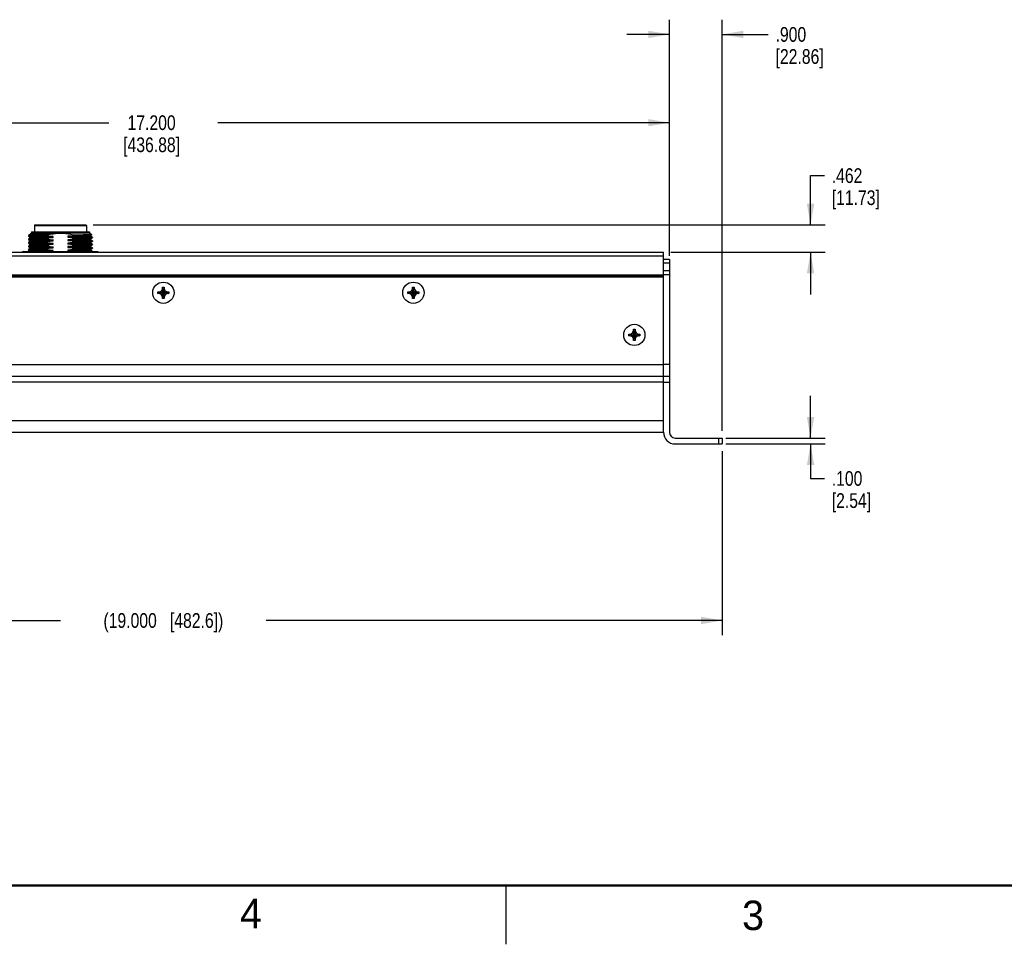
# Model space of a CAD drawing. Header units: inches. Extents: x 0 to 34, y 0 to 22.
# Tile 84 of 124: x 17.1 to 25.5, y 0 to 7.9. Entities that reach past the tile are written whole.
import ezdxf

# ---------------------------------------------------------------- set-up
doc = ezdxf.new("R2010")
doc.units = ezdxf.units.IN
doc.header["$LTSCALE"] = 1.87
doc.header["$MEASUREMENT"] = 0
doc.layers.get('0').update_dxf_attribs({"linetype": 'CONTINUOUS'})
doc.layers.add('02___PRT_ALL_AXES', color=7, linetype='CONTINUOUS')
doc.layers.add('DIMENSIONS', color=7, linetype='CONTINUOUS')
doc.styles.get("Standard").update_dxf_attribs({"font": 'txt', "width": 0.8})
doc.styles.add('TEXTSTYLE_2', font='txt')
doc.dimstyles.new('DIMSTYLE_1', dxfattribs={"dimtxt": 0.125, "dimasz": 0.18, "dimexe": 0.125, "dimexo": 0.0625, "dimgap": 0.0625, "dimtad": 0, "dimtih": 1, "dimtoh": 1, "dimdec": 3, "dimlfac": 2, "dimzin": 4, "dimdsep": 46, "dimtxsty": 'STANDARD', "dimblk": '_FILLED', "dimblk1": '_FILLED', "dimblk2": '_FILLED', "dimcen": 0.09, "dimadec": 0, "dimazin": 0, "dimtp": 0.001, "dimtm": 0.001, "dimtfac": 1, "dimtdec": 3, "dimtofl": 0, "dimtmove": 0, "dimatfit": 3, "dimldrblk": '_FILLED', "dimfxl": 1, "dimtolj": 1, "dimtzin": 4, "dimarcsym": 0})

# ---------------------------------------------------------------- blocks, each defined once
blk = doc.blocks.new('_FILLED')
at = {"color": 0, "linetype": 'BYBLOCK'}
blk.add_solid([(0, 0), (-1, 0.174), (-1, -0.174)], dxfattribs=at)
blk = doc.blocks.new('*D1')
at = {"layer": 'DIMENSIONS', "color": 2, "linetype": 'CONTINUOUS'}
for p, q in [((22.637, 5.8797), (22.637, 7.8556)), ((23.087, 4.3637), (23.087, 7.8556)), ((22.637, 7.7306), (22.277, 7.7306)), ((23.087, 7.7306), (23.4772, 7.7306))]:
    blk.add_line(p, q, dxfattribs=at)
at = {"layer": 'DIMENSIONS', "color": 2, "linetype": 'CONTINUOUS', "xscale": 0.18, "yscale": 0.18, "zscale": 0.18}
blk.add_blockref('_FILLED', (22.637, 7.7306), dxfattribs=at)
at = {"layer": 'DIMENSIONS', "color": 2, "linetype": 'CONTINUOUS', "xscale": 0.18, "yscale": 0.18, "zscale": 0.18, "rotation": 180}
blk.add_blockref('_FILLED', (23.087, 7.7306), dxfattribs=at)
at = {"layer": 'DIMENSIONS', "color": 2, "linetype": 'CONTINUOUS', "insert": (23.5397, 7.7931), "char_height": 0.125, "width": 0.7, "attachment_point": 1, "line_spacing_factor": 0.9}
blk.add_mtext('.900\\P[22.86]', dxfattribs=at)
blk = doc.blocks.new('*D2')
at = {"layer": 'DIMENSIONS', "color": 2, "linetype": 'CONTINUOUS'}
for p, q in [((14.037, 5.8797), (14.037, 7.1056)), ((22.637, 5.8482), (22.637, 7.1056)), ((14.037, 6.9806), (17.8745, 6.9806)), ((22.637, 6.9806), (18.7995, 6.9806))]:
    blk.add_line(p, q, dxfattribs=at)
at = {"layer": 'DIMENSIONS', "color": 2, "linetype": 'CONTINUOUS', "xscale": 0.18, "yscale": 0.18, "zscale": 0.18, "rotation": 180}
blk.add_blockref('_FILLED', (14.037, 6.9806), dxfattribs=at)
at = {"layer": 'DIMENSIONS', "color": 2, "linetype": 'CONTINUOUS', "xscale": 0.18, "yscale": 0.18, "zscale": 0.18}
blk.add_blockref('_FILLED', (22.637, 6.9806), dxfattribs=at)
at = {"layer": 'DIMENSIONS', "color": 2, "linetype": 'CONTINUOUS', "insert": (18.237, 7.0431), "char_height": 0.125, "width": 0.8, "attachment_point": 2, "line_spacing_factor": 0.9}
blk.add_mtext('17.200\\P[436.88]', dxfattribs=at)
blk = doc.blocks.new('*D3')
at = {"layer": 'DIMENSIONS', "color": 2, "linetype": 'CONTINUOUS'}
for p, q in [((13.587, 4.1887), (13.587, 2.6262)), ((23.087, 4.1887), (23.087, 2.6262)), ((13.587, 2.7512), (17.462, 2.7512)), ((23.087, 2.7512), (19.212, 2.7512))]:
    blk.add_line(p, q, dxfattribs=at)
at = {"layer": 'DIMENSIONS', "color": 2, "linetype": 'CONTINUOUS', "xscale": 0.18, "yscale": 0.18, "zscale": 0.18, "rotation": 180}
blk.add_blockref('_FILLED', (13.587, 2.7512), dxfattribs=at)
at = {"layer": 'DIMENSIONS', "color": 2, "linetype": 'CONTINUOUS', "xscale": 0.18, "yscale": 0.18, "zscale": 0.18}
blk.add_blockref('_FILLED', (23.087, 2.7512), dxfattribs=at)
at = {"layer": 'DIMENSIONS', "color": 2, "linetype": 'CONTINUOUS', "insert": (18.337, 2.8137), "char_height": 0.125, "width": 1.625, "attachment_point": 2, "line_spacing_factor": 0.9}
blk.add_mtext('(19.000{\\Ftxt.shx;\\W1.000000;\\H0.125000; }[482.6])', dxfattribs=at)
blk = doc.blocks.new('*D29')
at = {"layer": 'DIMENSIONS', "color": 2, "linetype": 'CONTINUOUS'}
for p, q in [((23.837, 6.1116), (23.837, 6.5308)), ((23.837, 6.5308), (23.9545, 6.5308)), ((17.7411, 6.1116), (23.962, 6.1116)), ((22.6495, 5.8807), (23.962, 5.8807)), ((23.837, 5.8807), (23.837, 5.5207))]:
    blk.add_line(p, q, dxfattribs=at)
at = {"layer": 'DIMENSIONS', "color": 2, "linetype": 'CONTINUOUS', "xscale": 0.18, "yscale": 0.18, "zscale": 0.18}
for p, rotation in [((23.837, 6.1116), 270), ((23.837, 5.8807), 90)]:
    blk.add_blockref('_FILLED', p, dxfattribs=dict(at, rotation=rotation))
at = {"layer": 'DIMENSIONS', "color": 2, "linetype": 'CONTINUOUS', "insert": (24.017, 6.5933), "char_height": 0.125, "width": 0.7, "attachment_point": 1, "line_spacing_factor": 0.9}
blk.add_mtext('.462\\P[11.73]', dxfattribs=at)
blk = doc.blocks.new('*D31')
at = {"layer": 'DIMENSIONS', "color": 2, "linetype": 'CONTINUOUS'}
for p, q in [((23.837, 4.3012), (23.837, 4.6612)), ((23.118, 4.3012), (23.962, 4.3012)), ((23.118, 4.2512), (23.962, 4.2512)), ((23.837, 4.2512), (23.837, 3.9578)), ((23.837, 3.9578), (23.9545, 3.9578))]:
    blk.add_line(p, q, dxfattribs=at)
at = {"layer": 'DIMENSIONS', "color": 2, "linetype": 'CONTINUOUS', "xscale": 0.18, "yscale": 0.18, "zscale": 0.18}
for p, rotation in [((23.837, 4.3012), 270), ((23.837, 4.2512), 90)]:
    blk.add_blockref('_FILLED', p, dxfattribs=dict(at, rotation=rotation))
at = {"layer": 'DIMENSIONS', "color": 2, "linetype": 'CONTINUOUS', "insert": (24.017, 4.0203), "char_height": 0.125, "width": 0.6, "attachment_point": 1, "line_spacing_factor": 0.9}
blk.add_mtext('.100\\P[2.54]', dxfattribs=at)

msp = doc.modelspace()

# ---------------------------------------------------------------- linework, layer by layer
at = {"color": 7, "linetype": 'CONTINUOUS'}
for p, q in [((17.24551, 6.11164), (17.67858, 6.11164)), ((17.20646, 6.02993), (17.19051, 6.02072)), ((17.21598, 6.04274), (17.20634, 6.03717)), ((17.20634, 6.03717), (17.20634, 6.02979)), ((17.20634, 6.03717), (17.39986, 6.03717)), ((17.21598, 6.05258), (17.21598, 6.04274)), ((17.21598, 6.05258), (17.70811, 6.05258)), ((17.70811, 6.04274), (17.21598, 6.04274)), ((17.24059, 6.10672), (17.24059, 6.05258)), ((17.24059, 6.10672), (17.6835, 6.10672)), ((17.35125, 6.02226), (17.35125, 6.02599)), ((17.39986, 6.03602), (17.39986, 6.03717)), ((17.57284, 6.02797), (17.57284, 6.02621)), ((17.57284, 6.02797), (17.6559, 6.02797)), ((17.6835, 6.10672), (17.6835, 6.05258)), ((17.70811, 6.05258), (17.70811, 6.04274)), ((17.70811, 6.04274), (17.7305, 6.02982)), ((17.71763, 6.0223), (17.73051, 6.02974)), ((17.7305, 6.02982), (17.7305, 6.02975)), ((17.19051, 6.02072), (17.19039, 6.02059)), ((17.19039, 6.02058), (17.19039, 6.01685)), ((17.19052, 6.01671), (17.19039, 6.01685)), ((17.19051, 5.99119), (17.19039, 5.99106)), ((17.19039, 5.99106), (17.19039, 5.98732)), ((17.19052, 5.98718), (17.19039, 5.98732)), ((17.19051, 5.96167), (17.19039, 5.96153)), ((17.19039, 5.96153), (17.19039, 5.9578)), ((17.19052, 5.95765), (17.19039, 5.9578)), ((17.20646, 6.0004), (17.19051, 5.99119)), ((17.20646, 5.97088), (17.19051, 5.96166)), ((17.20646, 5.94135), (17.19051, 5.93213)), ((17.19052, 6.0167), (17.20634, 6.00757)), ((17.19052, 5.98718), (17.20634, 5.97804)), ((17.19052, 5.95765), (17.20634, 5.94851)), ((17.20634, 6.00765), (17.20634, 6.00026)), ((17.20634, 5.97812), (17.20634, 5.97073)), ((17.20634, 5.94859), (17.20634, 5.94121)), ((17.35054, 5.98338), (17.319, 5.98271)), ((17.319, 5.97533), (17.35054, 5.976)), ((17.35054, 5.95385), (17.319, 5.95318)), ((17.319, 5.9458), (17.35054, 5.94647)), ((17.31904, 6.00486), (17.3357, 6.00522)), ((17.3357, 6.00522), (17.33719, 6.00525)), ((17.33719, 6.00525), (17.35056, 6.00552)), ((17.35254, 5.98342), (17.35054, 5.98338)), ((17.35054, 5.976), (17.35254, 5.97604)), ((17.35254, 5.95389), (17.35054, 5.95385)), ((17.35054, 5.94647), (17.35254, 5.94651)), ((17.35056, 6.00552), (17.35254, 6.00557)), ((17.35126, 5.99647), (17.35082, 5.99646)), ((17.35082, 5.99272), (17.35126, 5.99273)), ((17.35126, 5.96694), (17.35082, 5.96693)), ((17.35082, 5.9632), (17.35126, 5.9632)), ((17.35125, 5.99273), (17.35125, 5.99646)), ((17.35125, 5.96321), (17.35125, 5.96694)), ((17.35254, 6.00557), (17.39986, 6.00649)), ((17.39986, 5.98434), (17.35254, 5.98342)), ((17.35254, 5.97604), (17.39986, 5.97696)), ((17.39986, 5.95482), (17.35254, 5.95389)), ((17.35254, 5.94651), (17.39986, 5.94744)), ((17.39986, 6.00649), (17.39986, 6.01387)), ((17.39986, 5.97696), (17.39986, 5.98434)), ((17.39986, 5.94744), (17.39986, 5.95482)), ((17.52423, 6.01618), (17.52423, 6.0088)), ((17.52423, 6.0088), (17.52985, 6.00891)), ((17.57155, 5.98758), (17.52423, 5.98665)), ((17.52423, 5.98665), (17.52423, 5.97927)), ((17.52423, 5.97927), (17.57155, 5.9802)), ((17.57155, 5.95805), (17.52423, 5.95713)), ((17.52423, 5.95713), (17.52423, 5.94974)), ((17.52423, 5.94974), (17.57155, 5.95067)), ((17.52985, 6.00891), (17.53194, 6.00895)), ((17.57355, 5.98762), (17.57155, 5.98758)), ((17.57155, 5.9802), (17.57355, 5.98024)), ((17.57355, 5.95809), (17.57155, 5.95805)), ((17.57155, 5.95067), (17.57355, 5.95071)), ((17.57327, 6.00042), (17.57283, 6.00041)), ((17.57283, 5.99668), (17.57327, 5.99669)), ((17.57327, 5.97089), (17.57283, 5.97089)), ((17.57283, 5.96715), (17.57327, 5.96716)), ((17.57327, 5.94137), (17.57283, 5.94136)), ((17.57284, 6.00041), (17.57284, 5.99668)), ((17.57284, 5.97088), (17.57284, 5.96715)), ((17.57284, 5.94136), (17.57284, 5.93763)), ((17.57725, 6.0005), (17.57327, 6.00042)), ((17.60509, 5.98829), (17.57355, 5.98762)), ((17.57355, 5.98024), (17.60509, 5.98091)), ((17.60509, 5.95876), (17.57355, 5.95809)), ((17.57355, 5.95071), (17.60509, 5.95138)), ((17.58111, 6.00057), (17.57725, 6.0005)), ((17.71763, 5.99274), (17.73358, 6.00196)), ((17.71763, 5.96321), (17.73358, 5.97243)), ((17.71763, 5.93369), (17.73358, 5.9429)), ((17.71775, 6.02244), (17.71775, 6.01503)), ((17.73357, 6.00597), (17.71775, 6.0151)), ((17.71775, 5.99288), (17.71775, 5.9855)), ((17.73357, 5.97644), (17.71775, 5.98558)), ((17.71775, 5.96336), (17.71775, 5.95597)), ((17.73357, 5.94691), (17.71775, 5.95605)), ((17.73357, 6.00597), (17.7337, 6.00582)), ((17.73357, 5.97644), (17.7337, 5.97629)), ((17.73357, 5.94691), (17.7337, 5.94677)), ((17.73358, 6.00195), (17.7337, 6.00209)), ((17.73358, 5.97242), (17.7337, 5.97256)), ((17.73358, 5.94289), (17.7337, 5.94303)), ((17.7337, 6.00582), (17.7337, 6.00209)), ((17.7337, 5.97629), (17.7337, 5.97256)), ((17.7337, 5.94676), (17.7337, 5.94303)), ((14.08705, 5.88075), (22.58705, 5.88075)), ((17.14757, 5.88615), (17.13408, 5.88075)), ((17.14757, 5.88615), (17.77652, 5.88615)), ((17.19051, 5.93214), (17.19039, 5.932)), ((17.19039, 5.932), (17.19039, 5.92827)), ((17.19052, 5.92812), (17.19039, 5.92827)), ((17.19051, 5.90261), (17.19039, 5.90247)), ((17.19039, 5.90247), (17.19039, 5.89874)), ((17.19052, 5.8986), (17.19039, 5.89874)), ((17.20646, 5.91182), (17.19051, 5.90261)), ((17.19052, 5.92812), (17.20634, 5.91898)), ((17.19052, 5.89859), (17.20634, 5.88946)), ((17.20634, 5.91906), (17.20634, 5.91168)), ((17.20634, 5.88954), (17.20634, 5.88615)), ((17.29326, 5.88615), (17.30445, 5.88641)), ((17.30445, 5.88641), (17.319, 5.88674)), ((17.35054, 5.92432), (17.319, 5.92365)), ((17.319, 5.91627), (17.35054, 5.91694)), ((17.35054, 5.8948), (17.319, 5.89413)), ((17.319, 5.88674), (17.35054, 5.88741)), ((17.35254, 5.92436), (17.35054, 5.92432)), ((17.35054, 5.91694), (17.35254, 5.91698)), ((17.35254, 5.89484), (17.35054, 5.8948)), ((17.35054, 5.88741), (17.35254, 5.88745)), ((17.35126, 5.93741), (17.35082, 5.9374)), ((17.35082, 5.93367), (17.35126, 5.93368)), ((17.35126, 5.90788), (17.35082, 5.90787)), ((17.35082, 5.90414), (17.35126, 5.90415)), ((17.35125, 5.93368), (17.35125, 5.93741)), ((17.35125, 5.90415), (17.35125, 5.90788)), ((17.39986, 5.92529), (17.35254, 5.92436)), ((17.35254, 5.91698), (17.39986, 5.91791)), ((17.39986, 5.89576), (17.35254, 5.89484)), ((17.35254, 5.88745), (17.39986, 5.88838)), ((17.39986, 5.91791), (17.39986, 5.92529)), ((17.39986, 5.88838), (17.39986, 5.89576)), ((17.55859, 5.92826), (17.52423, 5.9276)), ((17.52423, 5.9276), (17.52423, 5.92022)), ((17.52423, 5.92022), (17.55854, 5.92088)), ((17.57155, 5.899), (17.52423, 5.89807)), ((17.52423, 5.89807), (17.52423, 5.89069)), ((17.52423, 5.89069), (17.57155, 5.89161)), ((17.55854, 5.92088), (17.56106, 5.92093)), ((17.56124, 5.92832), (17.55859, 5.92826)), ((17.56106, 5.92093), (17.56245, 5.92096)), ((17.56247, 5.92834), (17.56124, 5.92832)), ((17.56245, 5.92096), (17.57155, 5.92114)), ((17.57155, 5.92852), (17.56247, 5.92834)), ((17.57355, 5.92856), (17.57155, 5.92852)), ((17.57155, 5.92114), (17.57355, 5.92118)), ((17.57355, 5.89904), (17.57155, 5.899)), ((17.57155, 5.89161), (17.57355, 5.89166)), ((17.57283, 5.93762), (17.57327, 5.93763)), ((17.57327, 5.91184), (17.57283, 5.91183)), ((17.57283, 5.9081), (17.57327, 5.90811)), ((17.57284, 5.91183), (17.57284, 5.9081)), ((17.60509, 5.92923), (17.57355, 5.92856)), ((17.57355, 5.92118), (17.60509, 5.92185)), ((17.60509, 5.89971), (17.57355, 5.89904)), ((17.57355, 5.89166), (17.60509, 5.89232)), ((17.71763, 5.90416), (17.73358, 5.91337)), ((17.71775, 5.93383), (17.71775, 5.92644)), ((17.73357, 5.91739), (17.71775, 5.92652)), ((17.71775, 5.9043), (17.71775, 5.89692)), ((17.73357, 5.88786), (17.71775, 5.89699)), ((17.73357, 5.91738), (17.7337, 5.91724)), ((17.73357, 5.88786), (17.7337, 5.88771)), ((17.73358, 5.91337), (17.7337, 5.9135)), ((17.7337, 5.91724), (17.7337, 5.91351)), ((17.7337, 5.88771), (17.7337, 5.88615)), ((17.77652, 5.88615), (17.79001, 5.88075)), ((22.58705, 5.66775), (22.58705, 5.88065)), ((14.08705, 5.84925), (22.58705, 5.84925)), ((22.63705, 5.81725), (22.58705, 5.81725)), ((22.63705, 5.78575), (22.58705, 5.78575)), ((22.63705, 5.81725), (22.63705, 4.35125)), ((22.63705, 5.72075), (22.58705, 5.72075)), ((14.08705, 5.68775), (22.58705, 5.68775)), ((14.08705, 5.67775), (22.58705, 5.67775)), ((22.63705, 5.68925), (22.58705, 5.68925)), ((18.2898, 5.528), (18.2898, 5.543)), ((18.2898, 5.528), (18.3843, 5.543)), ((18.2898, 5.543), (18.3048, 5.543)), ((18.2898, 5.543), (18.3843, 5.528)), ((18.3048, 5.528), (18.2898, 5.528)), ((18.3048, 5.543), (18.32049, 5.55206)), ((18.3048, 5.528), (18.3693, 5.543)), ((18.3048, 5.543), (18.3693, 5.528)), ((18.32049, 5.51894), (18.3048, 5.528)), ((18.32049, 5.55206), (18.32955, 5.56775)), ((18.32049, 5.51894), (18.3536, 5.55206)), ((18.32049, 5.55206), (18.3536, 5.51894)), ((18.32955, 5.56775), (18.32955, 5.58275)), ((18.32955, 5.48825), (18.34455, 5.58275)), ((18.32955, 5.58275), (18.34455, 5.58275)), ((18.34455, 5.48825), (18.32955, 5.58275)), ((18.32955, 5.50325), (18.34455, 5.56775)), ((18.34455, 5.50325), (18.32955, 5.56775)), ((18.34455, 5.58275), (18.34455, 5.56775)), ((18.34455, 5.56775), (18.3536, 5.55206)), ((18.3536, 5.55206), (18.3693, 5.543)), ((18.3693, 5.528), (18.3536, 5.51894)), ((18.3693, 5.543), (18.3843, 5.543)), ((18.3843, 5.528), (18.3693, 5.528)), ((18.3843, 5.543), (18.3843, 5.528)), ((20.4148, 5.528), (20.5093, 5.543)), ((20.4148, 5.543), (20.4298, 5.543)), ((20.4148, 5.543), (20.5093, 5.528)), ((20.4148, 5.528), (20.4148, 5.543)), ((20.4298, 5.528), (20.4148, 5.528)), ((20.4298, 5.543), (20.44549, 5.55206)), ((20.4298, 5.528), (20.4943, 5.543)), ((20.4298, 5.543), (20.4943, 5.528)), ((20.44549, 5.51894), (20.4298, 5.528)), ((20.44549, 5.55206), (20.45455, 5.56775)), ((20.44549, 5.51894), (20.4786, 5.55206)), ((20.44549, 5.55206), (20.4786, 5.51894)), ((20.45455, 5.58275), (20.46955, 5.58275)), ((20.45455, 5.56775), (20.45455, 5.58275)), ((20.45455, 5.48825), (20.46955, 5.58275)), ((20.46955, 5.48825), (20.45455, 5.58275)), ((20.45455, 5.50325), (20.46955, 5.56775)), ((20.46955, 5.50325), (20.45455, 5.56775)), ((20.46955, 5.58275), (20.46955, 5.56775)), ((20.46955, 5.56775), (20.4786, 5.55206)), ((20.4786, 5.55206), (20.4943, 5.543)), ((20.4943, 5.528), (20.4786, 5.51894)), ((20.4943, 5.543), (20.5093, 5.543)), ((20.5093, 5.528), (20.4943, 5.528)), ((20.5093, 5.543), (20.5093, 5.528)), ((18.32955, 5.50325), (18.32049, 5.51894)), ((18.32955, 5.48825), (18.32955, 5.50325)), ((18.34455, 5.48825), (18.32955, 5.48825)), ((18.3536, 5.51894), (18.34455, 5.50325)), ((18.34455, 5.50325), (18.34455, 5.48825)), ((20.45455, 5.50325), (20.44549, 5.51894)), ((20.45455, 5.48825), (20.45455, 5.50325)), ((20.46955, 5.48825), (20.45455, 5.48825)), ((20.4786, 5.51894), (20.46955, 5.50325)), ((20.46955, 5.50325), (20.46955, 5.48825)), ((22.3073, 5.18525), (22.32299, 5.19431)), ((22.32299, 5.19431), (22.33205, 5.21)), ((22.32299, 5.16119), (22.3561, 5.19431)), ((22.32299, 5.19431), (22.3561, 5.16119)), ((22.33205, 5.225), (22.34705, 5.225)), ((22.33205, 5.21), (22.33205, 5.225)), ((22.33205, 5.1305), (22.34705, 5.225)), ((22.34705, 5.1305), (22.33205, 5.225)), ((22.33205, 5.1455), (22.34705, 5.21)), ((22.34705, 5.1455), (22.33205, 5.21)), ((22.34705, 5.225), (22.34705, 5.21)), ((22.34705, 5.21), (22.3561, 5.19431)), ((22.3561, 5.19431), (22.3718, 5.18525)), ((22.2923, 5.17025), (22.3868, 5.18525)), ((22.2923, 5.18525), (22.3073, 5.18525)), ((22.2923, 5.18525), (22.3868, 5.17025)), ((22.2923, 5.17025), (22.2923, 5.18525)), ((22.3073, 5.17025), (22.2923, 5.17025)), ((22.3073, 5.17025), (22.3718, 5.18525)), ((22.3073, 5.18525), (22.3718, 5.17025)), ((22.32299, 5.16119), (22.3073, 5.17025)), ((22.33205, 5.1455), (22.32299, 5.16119)), ((22.33205, 5.1305), (22.33205, 5.1455)), ((22.34705, 5.1305), (22.33205, 5.1305)), ((22.3561, 5.16119), (22.34705, 5.1455)), ((22.34705, 5.1455), (22.34705, 5.1305)), ((22.3718, 5.17025), (22.3561, 5.16119)), ((22.3718, 5.18525), (22.3868, 5.18525)), ((22.3868, 5.17025), (22.3718, 5.17025)), ((22.3868, 5.18525), (22.3868, 5.17025)), ((22.63705, 4.925), (22.58705, 4.925)), ((22.58705, 4.8167), (22.58705, 4.86747)), ((22.63705, 4.825), (22.58705, 4.825)), ((22.58705, 4.775), (22.63705, 4.775)), ((22.58705, 4.35125), (22.58705, 4.45125)), ((22.68705, 4.30125), (23.08705, 4.30125)), ((23.05555, 4.30125), (23.05555, 4.25125)), ((23.08705, 4.30125), (23.08705, 4.25125)), ((22.68705, 4.25125), (23.08705, 4.25125))]:
    msp.add_line(p, q, dxfattribs=at)
at = {"color": 3, "linetype": 'CONTINUOUS'}
for p, q in [((22.58705, 5.66775), (14.08705, 5.66775)), ((22.58705, 4.86747), (22.58705, 5.66775)), ((14.08705, 4.92625), (22.58705, 4.92625)), ((14.08705, 4.82625), (22.58705, 4.82625)), ((22.58705, 4.77625), (14.08705, 4.77625)), ((22.58705, 4.45125), (22.58705, 4.8167)), ((14.08705, 4.45125), (22.58705, 4.45125)), ((14.08705, 4.35125), (22.58705, 4.35125))]:
    msp.add_line(p, q, dxfattribs=at)
at = {"color": 2, "linetype": 'CONTINUOUS'}
msp.add_line((21.25002, 0), (21.25002, 0.5), dxfattribs=at)
at = {"color": 7, "linetype": 'CONTINUOUS', "const_width": 0.02}
msp.add_lwpolyline([(0.50002, 0.5), (33.50002, 0.5)], dxfattribs=at)
at = {"color": 7, "linetype": 'CONTINUOUS'}
for centre, radius, start, end in [((17.24551, 6.10672), 0.00492, 90, 180), ((17.67858, 6.10672), 0.00492, 0, 90), ((17.26274, 22.61496), 16.59165, 271.070964, 271.35771), ((17.47953, 5.38526), 0.50938, 98.998334, 100.460218), ((17.46292, 5.39314), 0.50131, 79.577028, 82.975184), ((22.68705, 4.35125), 0.1, 180, 270), ((22.68705, 4.35125), 0.05, 180, 270)]:
    msp.add_arc(centre, radius, start, end, dxfattribs=at)
for points, knots in [([(17.35125, 6.02599), (17.34006, 6.02578), (17.31862, 6.02536), (17.28808, 6.02471), (17.26096, 6.02407), (17.24074, 6.02351), (17.22666, 6.02305), (17.21781, 6.02272), (17.21015, 6.0224), (17.20372, 6.02208), (17.19858, 6.02175), (17.1947, 6.02146), (17.19218, 6.02111), (17.19087, 6.02093), (17.19051, 6.02072)], [0, 0, 0, 0, 0.2086945, 0.3997904, 0.5695345, 0.7146048, 0.7769769, 0.8321595, 0.8798779, 0.9199051, 0.9520447, 0.9761526, 0.9921323, 1, 1, 1, 1]), ([(17.20647, 6.02994), (17.20663, 6.03003), (17.20714, 6.03017), (17.20867, 6.03046), (17.21163, 6.03076), (17.21638, 6.03113), (17.22275, 6.0315), (17.2307, 6.03187), (17.24016, 6.03224), (17.25107, 6.03262), (17.26829, 6.03315), (17.29283, 6.03379), (17.32543, 6.03454), (17.36161, 6.03528), (17.38682, 6.03577), (17.39986, 6.03602)], [0, 0, 0, 0, 0.0029401, 0.007945, 0.0242463, 0.0489278, 0.0819273, 0.1231265, 0.1721934, 0.2287301, 0.292338, 0.4391704, 0.6092142, 0.7978129, 1, 1, 1, 1]), ([(17.39986, 6.03717), (17.41424, 6.03919), (17.4432, 6.04194), (17.50133, 6.04153), (17.54461, 6.03462), (17.57284, 6.02797)], [0, 0, 0, 0, 0.2501195, 0.5002278, 1, 1, 1, 1]), ([(17.7305, 6.02975), (17.73036, 6.02966), (17.72982, 6.02962), (17.72878, 6.02948), (17.72713, 6.02939), (17.72491, 6.02927), (17.72211, 6.02916), (17.71724, 6.02899), (17.70976, 6.02879), (17.69916, 6.02858), (17.68646, 6.02838), (17.6718, 6.02818), (17.66139, 6.02805), (17.65588, 6.02798)], [0, 0, 0, 0, 0.0065007, 0.0207381, 0.0428026, 0.0726528, 0.1102066, 0.1553856, 0.2683857, 0.4109322, 0.581599, 0.7786162, 1, 1, 1, 1]), ([(17.19039, 6.01685), (17.1904, 6.01693), (17.1907, 6.01709), (17.1912, 6.01722), (17.19211, 6.01739), (17.19396, 6.01763), (17.19715, 6.01792), (17.20199, 6.01824), (17.20819, 6.01857), (17.21571, 6.0189), (17.22451, 6.01924), (17.23453, 6.01957), (17.24573, 6.01991), (17.26282, 6.02038), (17.28665, 6.02095), (17.31784, 6.02161), (17.33979, 6.02204), (17.35126, 6.02226)], [0, 0, 0, 0, 0.0015502, 0.0050192, 0.0105818, 0.0182633, 0.0399871, 0.0701578, 0.1087136, 0.1555387, 0.2103253, 0.2727161, 0.3423534, 0.4188789, 0.5911596, 0.7862968, 1, 1, 1, 1]), ([(17.19039, 5.98732), (17.1904, 5.98741), (17.1907, 5.98756), (17.1912, 5.98769), (17.1921, 5.98786), (17.19395, 5.9881), (17.19713, 5.98839), (17.20196, 5.98871), (17.20814, 5.98904), (17.21563, 5.98937), (17.22441, 5.98971), (17.2344, 5.99004), (17.24556, 5.99038), (17.26261, 5.99084), (17.28637, 5.99141), (17.31749, 5.99208), (17.33938, 5.99251), (17.35082, 5.99272)], [0, 0, 0, 0, 0.0015508, 0.0050192, 0.0105803, 0.0182595, 0.0399765, 0.0701378, 0.1086816, 0.1554935, 0.2102674, 0.2726466, 0.3422743, 0.4187926, 0.5910697, 0.7862312, 1, 1, 1, 1]), ([(17.19039, 5.9578), (17.1904, 5.95788), (17.1907, 5.95803), (17.1912, 5.95816), (17.1921, 5.95833), (17.19395, 5.95857), (17.19713, 5.95886), (17.20196, 5.95919), (17.20814, 5.95952), (17.21563, 5.95985), (17.22441, 5.96018), (17.2344, 5.96051), (17.24556, 5.96085), (17.26261, 5.96131), (17.28637, 5.96189), (17.31749, 5.96255), (17.33938, 5.96298), (17.35082, 5.9632)], [0, 0, 0, 0, 0.0015508, 0.0050192, 0.0105802, 0.0182595, 0.0399765, 0.0701378, 0.1086815, 0.1554934, 0.2102672, 0.2726465, 0.3422741, 0.4187924, 0.5910695, 0.786231, 1, 1, 1, 1]), ([(17.35082, 5.99646), (17.33966, 5.99625), (17.31827, 5.99583), (17.28781, 5.99518), (17.26076, 5.99453), (17.24061, 5.99397), (17.22656, 5.99352), (17.21772, 5.99319), (17.21008, 5.99287), (17.20368, 5.99255), (17.19856, 5.99222), (17.1947, 5.99193), (17.19219, 5.99158), (17.19088, 5.99141), (17.19052, 5.99119)], [0, 0, 0, 0, 0.2087929, 0.3999983, 0.5696234, 0.7146071, 0.7770289, 0.8322958, 0.8800771, 0.92006, 0.9520919, 0.9761117, 0.992073, 1, 1, 1, 1]), ([(17.35082, 5.96693), (17.33966, 5.96672), (17.31827, 5.9663), (17.28781, 5.96565), (17.26076, 5.96501), (17.24061, 5.96445), (17.22656, 5.96399), (17.21772, 5.96366), (17.21008, 5.96334), (17.20368, 5.96302), (17.19856, 5.96269), (17.1947, 5.9624), (17.19219, 5.96206), (17.19088, 5.96188), (17.19052, 5.96167)], [0, 0, 0, 0, 0.2087931, 0.3999986, 0.5696237, 0.7146073, 0.7770291, 0.8322959, 0.8800772, 0.9200601, 0.9520919, 0.9761117, 0.992073, 1, 1, 1, 1]), ([(17.39986, 6.01387), (17.38651, 6.01362), (17.36075, 6.01312), (17.32384, 6.01236), (17.29528, 6.0117), (17.27458, 6.01117), (17.26091, 6.01078), (17.24862, 6.01039), (17.23778, 6.01001), (17.22848, 6.00963), (17.22078, 6.00925), (17.2154, 6.00891), (17.21195, 6.00864), (17.20999, 6.00845), (17.20848, 6.00826), (17.20734, 6.00807), (17.20673, 6.00792), (17.20634, 6.00774), (17.20634, 6.00765)], [0, 0, 0, 0, 0.2066858, 0.3990127, 0.5716537, 0.6489907, 0.7196869, 0.7833136, 0.839443, 0.8876475, 0.9275032, 0.958717, 0.9710527, 0.9811959, 0.9891405, 0.9948862, 0.998453, 1, 1, 1, 1]), ([(17.319, 5.98271), (17.31074, 5.98253), (17.29507, 5.98217), (17.27293, 5.9816), (17.2536, 5.98104), (17.23939, 5.98055), (17.22963, 5.98015), (17.22359, 5.97986), (17.21846, 5.97958), (17.21424, 5.9793), (17.21093, 5.97902), (17.20858, 5.97876), (17.20715, 5.97851), (17.20653, 5.97832), (17.20634, 5.97818), (17.20634, 5.97812)], [0, 0, 0, 0, 0.2194912, 0.4165991, 0.5886732, 0.7333557, 0.7946894, 0.8482933, 0.8939027, 0.9314082, 0.9607571, 0.9819071, 0.9948527, 0.9983089, 1, 1, 1, 1]), ([(17.319, 5.95318), (17.31074, 5.953), (17.29507, 5.95264), (17.27293, 5.95207), (17.2536, 5.95151), (17.23939, 5.95102), (17.22963, 5.95062), (17.22359, 5.95033), (17.21846, 5.95005), (17.21424, 5.94977), (17.21093, 5.94949), (17.20858, 5.94923), (17.20715, 5.94898), (17.20653, 5.94879), (17.20634, 5.94865), (17.20634, 5.94859)], [0, 0, 0, 0, 0.2194914, 0.4165993, 0.5886734, 0.7333558, 0.7946895, 0.8482934, 0.8939027, 0.9314082, 0.9607571, 0.9819071, 0.9948527, 0.9983089, 1, 1, 1, 1]), ([(17.20647, 6.00041), (17.20675, 6.00057), (17.20769, 6.00075), (17.20948, 6.00102), (17.21217, 6.00128), (17.21572, 6.00155), (17.22014, 6.00182), (17.22771, 6.00222), (17.2392, 6.00269), (17.25527, 6.00323), (17.27422, 6.00378), (17.2958, 6.00433), (17.31103, 6.00468), (17.31904, 6.00486)], [0, 0, 0, 0, 0.0085637, 0.0247813, 0.04871, 0.0803243, 0.1195806, 0.1664265, 0.282179, 0.4255847, 0.5945022, 0.7867865, 1, 1, 1, 1]), ([(17.20647, 5.97088), (17.20675, 5.97104), (17.20769, 5.97122), (17.20948, 5.9715), (17.21217, 5.97175), (17.21572, 5.97202), (17.22013, 5.97229), (17.2277, 5.97269), (17.23919, 5.97316), (17.25526, 5.97371), (17.2742, 5.97425), (17.29577, 5.9748), (17.311, 5.97515), (17.319, 5.97533)], [0, 0, 0, 0, 0.0085642, 0.024782, 0.0487106, 0.0803245, 0.1195802, 0.1664252, 0.282176, 0.4255803, 0.5944974, 0.7867827, 1, 1, 1, 1]), ([(17.20647, 5.94135), (17.20675, 5.94151), (17.20769, 5.94169), (17.20948, 5.94197), (17.21217, 5.94222), (17.21572, 5.9425), (17.22013, 5.94277), (17.2277, 5.94316), (17.23919, 5.94363), (17.25526, 5.94418), (17.2742, 5.94472), (17.29577, 5.94527), (17.311, 5.94562), (17.319, 5.9458)], [0, 0, 0, 0, 0.0085642, 0.024782, 0.0487106, 0.0803245, 0.1195802, 0.1664252, 0.2821758, 0.4255801, 0.5944972, 0.7867825, 1, 1, 1, 1]), ([(17.71763, 6.02226), (17.71747, 6.02217), (17.71697, 6.02203), (17.71603, 6.02185), (17.71466, 6.02167), (17.71202, 6.02139), (17.70771, 6.02107), (17.70134, 6.0207), (17.6934, 6.02033), (17.68394, 6.01996), (17.67304, 6.01958), (17.65582, 6.01905), (17.63127, 6.01841), (17.59867, 6.01766), (17.56249, 6.01692), (17.53728, 6.01643), (17.52423, 6.01618)], [0, 0, 0, 0, 0.0029017, 0.0078851, 0.0149883, 0.0242106, 0.048969, 0.0820282, 0.1231749, 0.1721489, 0.2286297, 0.2922512, 0.4392063, 0.6091893, 0.7977573, 1, 1, 1, 1]), ([(17.53194, 6.00895), (17.54483, 6.00919), (17.56969, 6.00968), (17.60524, 6.01043), (17.63268, 6.01107), (17.65254, 6.01159), (17.66562, 6.01197), (17.67738, 6.01234), (17.68774, 6.01272), (17.69663, 6.01309), (17.70397, 6.01346), (17.7091, 6.01379), (17.7124, 6.01406), (17.71427, 6.01425), (17.71571, 6.01442), (17.7168, 6.01461), (17.71738, 6.01476), (17.71775, 6.01493), (17.71775, 6.01503)], [0, 0, 0, 0, 0.2080056, 0.4008819, 0.5734665, 0.6506394, 0.7211279, 0.7845168, 0.840391, 0.8883362, 0.9279443, 0.9589569, 0.971213, 0.9812911, 0.9891857, 0.9948972, 0.9984472, 1, 1, 1, 1]), ([(17.57327, 5.99669), (17.58443, 5.9969), (17.60582, 5.99732), (17.63628, 5.99796), (17.66333, 5.99861), (17.68348, 5.99917), (17.69753, 5.99963), (17.70637, 5.99995), (17.71401, 6.00028), (17.72041, 6.0006), (17.72553, 6.00093), (17.72939, 6.00121), (17.7319, 6.00156), (17.73321, 6.00174), (17.73357, 6.00195)], [0, 0, 0, 0, 0.2087928, 0.3999982, 0.5696232, 0.714607, 0.7770288, 0.8322957, 0.8800771, 0.92006, 0.9520919, 0.9761117, 0.992073, 1, 1, 1, 1]), ([(17.7337, 5.97629), (17.73369, 5.97621), (17.73339, 5.97606), (17.73289, 5.97593), (17.73199, 5.97576), (17.73015, 5.97552), (17.72696, 5.97523), (17.72213, 5.9749), (17.71595, 5.97457), (17.70846, 5.97424), (17.69969, 5.97391), (17.68969, 5.97358), (17.67853, 5.97324), (17.66149, 5.97277), (17.63772, 5.9722), (17.60661, 5.97154), (17.58471, 5.97111), (17.57327, 5.97089)], [0, 0, 0, 0, 0.0015498, 0.0050171, 0.010577, 0.0182551, 0.0399703, 0.0701301, 0.1086727, 0.1554839, 0.2102573, 0.2726366, 0.3422645, 0.4187835, 0.5910626, 0.7862272, 1, 1, 1, 1]), ([(17.57327, 5.96716), (17.58443, 5.96737), (17.60582, 5.96779), (17.63628, 5.96844), (17.66333, 5.96908), (17.68348, 5.96964), (17.69753, 5.9701), (17.70637, 5.97043), (17.71401, 5.97075), (17.72041, 5.97107), (17.72553, 5.9714), (17.72939, 5.97168), (17.7319, 5.97203), (17.73321, 5.97221), (17.73357, 5.97242)], [0, 0, 0, 0, 0.2087929, 0.3999984, 0.5696234, 0.7146071, 0.777029, 0.8322958, 0.8800771, 0.9200601, 0.9520919, 0.9761117, 0.992073, 1, 1, 1, 1]), ([(17.7337, 5.94677), (17.73369, 5.94668), (17.73339, 5.94653), (17.73289, 5.9464), (17.73199, 5.94623), (17.73015, 5.94599), (17.72696, 5.9457), (17.72213, 5.94538), (17.71595, 5.94505), (17.70846, 5.94472), (17.69969, 5.94438), (17.68969, 5.94405), (17.67853, 5.94371), (17.66149, 5.94325), (17.63772, 5.94268), (17.60661, 5.94201), (17.58471, 5.94158), (17.57327, 5.94137)], [0, 0, 0, 0, 0.0015498, 0.005017, 0.010577, 0.0182551, 0.0399703, 0.07013, 0.1086727, 0.1554838, 0.2102571, 0.2726363, 0.3422642, 0.4187832, 0.5910624, 0.7862271, 1, 1, 1, 1]), ([(17.57327, 5.93763), (17.58443, 5.93784), (17.60582, 5.93826), (17.63628, 5.93891), (17.66333, 5.93956), (17.68348, 5.94011), (17.69753, 5.94057), (17.70637, 5.9409), (17.71401, 5.94122), (17.72041, 5.94154), (17.72553, 5.94187), (17.72939, 5.94216), (17.7319, 5.94251), (17.73321, 5.94268), (17.73357, 5.94289)], [0, 0, 0, 0, 0.2087931, 0.3999986, 0.5696237, 0.7146073, 0.7770291, 0.8322959, 0.8800772, 0.9200601, 0.9520919, 0.9761117, 0.992073, 1, 1, 1, 1]), ([(17.7337, 6.00582), (17.73369, 6.00574), (17.73341, 6.00559), (17.73294, 6.00547), (17.73208, 6.0053), (17.73034, 6.00507), (17.72732, 6.00479), (17.72276, 6.00447), (17.71692, 6.00415), (17.70982, 6.00383), (17.70151, 6.0035), (17.69203, 6.00318), (17.68144, 6.00285), (17.66525, 6.0024), (17.64263, 6.00184), (17.61296, 6.0012), (17.59206, 6.00078), (17.58111, 6.00057)], [0, 0, 0, 0, 0.0015617, 0.0050183, 0.0105518, 0.0181896, 0.0397855, 0.0697782, 0.108109, 0.1546846, 0.2092318, 0.2714065, 0.3408639, 0.4172584, 0.5894759, 0.785062, 1, 1, 1, 1]), ([(17.71762, 5.99274), (17.71734, 5.99257), (17.7164, 5.9924), (17.71461, 5.99212), (17.71192, 5.99187), (17.70837, 5.99159), (17.70396, 5.99132), (17.69639, 5.99093), (17.6849, 5.99046), (17.66883, 5.98991), (17.64989, 5.98937), (17.62832, 5.98882), (17.61309, 5.98847), (17.60509, 5.98829)], [0, 0, 0, 0, 0.0085642, 0.024782, 0.0487106, 0.0803245, 0.1195803, 0.1664253, 0.2821762, 0.4255806, 0.5944978, 0.786783, 1, 1, 1, 1]), ([(17.60509, 5.98091), (17.61335, 5.98109), (17.62902, 5.98145), (17.65116, 5.98202), (17.67049, 5.98258), (17.6847, 5.98307), (17.69446, 5.98347), (17.7005, 5.98375), (17.70563, 5.98404), (17.70985, 5.98432), (17.71316, 5.9846), (17.71551, 5.98486), (17.71694, 5.98511), (17.71756, 5.9853), (17.71775, 5.98544), (17.71775, 5.9855)], [0, 0, 0, 0, 0.2194912, 0.416599, 0.5886732, 0.7333557, 0.7946894, 0.8482933, 0.8939027, 0.9314082, 0.9607571, 0.9819071, 0.9948527, 0.9983089, 1, 1, 1, 1]), ([(17.71762, 5.96321), (17.71734, 5.96305), (17.7164, 5.96287), (17.71461, 5.96259), (17.71192, 5.96234), (17.70837, 5.96207), (17.70396, 5.96179), (17.69639, 5.9614), (17.6849, 5.96093), (17.66883, 5.96038), (17.64989, 5.95984), (17.62832, 5.95929), (17.61309, 5.95894), (17.60509, 5.95876)], [0, 0, 0, 0, 0.0085642, 0.024782, 0.0487106, 0.0803245, 0.1195802, 0.1664252, 0.2821761, 0.4255804, 0.5944976, 0.7867828, 1, 1, 1, 1]), ([(17.60509, 5.95138), (17.61335, 5.95156), (17.62902, 5.95192), (17.65116, 5.95249), (17.67049, 5.95305), (17.6847, 5.95354), (17.69446, 5.95394), (17.7005, 5.95423), (17.70563, 5.95451), (17.70985, 5.95479), (17.71316, 5.95507), (17.71551, 5.95533), (17.71694, 5.95558), (17.71756, 5.95577), (17.71775, 5.95591), (17.71775, 5.95597)], [0, 0, 0, 0, 0.2194913, 0.4165992, 0.5886734, 0.7333558, 0.7946895, 0.8482934, 0.8939027, 0.9314082, 0.9607571, 0.9819071, 0.9948527, 0.9983089, 1, 1, 1, 1]), ([(17.19039, 5.92827), (17.1904, 5.92835), (17.1907, 5.9285), (17.1912, 5.92863), (17.1921, 5.9288), (17.19395, 5.92904), (17.19713, 5.92933), (17.20196, 5.92966), (17.20814, 5.92999), (17.21563, 5.93032), (17.22441, 5.93065), (17.2344, 5.93099), (17.24556, 5.93132), (17.26261, 5.93179), (17.28637, 5.93236), (17.31749, 5.93302), (17.33938, 5.93345), (17.35082, 5.93367)], [0, 0, 0, 0, 0.0015508, 0.0050192, 0.0105802, 0.0182595, 0.0399765, 0.0701377, 0.1086815, 0.1554933, 0.2102671, 0.2726463, 0.3422738, 0.4187922, 0.5910692, 0.7862309, 1, 1, 1, 1]), ([(17.19039, 5.89874), (17.1904, 5.89882), (17.1907, 5.89898), (17.1912, 5.89911), (17.1921, 5.89928), (17.19395, 5.89952), (17.19713, 5.89981), (17.20196, 5.90013), (17.20814, 5.90046), (17.21563, 5.90079), (17.22441, 5.90112), (17.2344, 5.90146), (17.24556, 5.90179), (17.26261, 5.90226), (17.28637, 5.90283), (17.31749, 5.9035), (17.33938, 5.90392), (17.35082, 5.90414)], [0, 0, 0, 0, 0.0015508, 0.0050192, 0.0105803, 0.0182595, 0.0399765, 0.0701377, 0.1086814, 0.1554933, 0.210267, 0.2726461, 0.3422736, 0.4187919, 0.591069, 0.7862308, 1, 1, 1, 1]), ([(17.35082, 5.9374), (17.33966, 5.93719), (17.31827, 5.93677), (17.28781, 5.93612), (17.26076, 5.93548), (17.24061, 5.93492), (17.22656, 5.93446), (17.21772, 5.93414), (17.21008, 5.93381), (17.20368, 5.93349), (17.19856, 5.93316), (17.1947, 5.93288), (17.19219, 5.93253), (17.19088, 5.93235), (17.19052, 5.93214)], [0, 0, 0, 0, 0.2087932, 0.3999988, 0.5696239, 0.7146075, 0.7770292, 0.832296, 0.8800772, 0.9200601, 0.9520919, 0.9761117, 0.992073, 1, 1, 1, 1]), ([(17.35082, 5.90787), (17.33966, 5.90766), (17.31827, 5.90724), (17.28781, 5.9066), (17.26076, 5.90595), (17.24061, 5.90539), (17.22656, 5.90493), (17.21772, 5.90461), (17.21008, 5.90428), (17.20368, 5.90397), (17.19856, 5.90364), (17.1947, 5.90335), (17.19219, 5.903), (17.19088, 5.90282), (17.19052, 5.90261)], [0, 0, 0, 0, 0.2087933, 0.399999, 0.5696242, 0.7146077, 0.7770294, 0.8322961, 0.8800773, 0.9200601, 0.9520919, 0.9761117, 0.992073, 1, 1, 1, 1]), ([(17.319, 5.92365), (17.31074, 5.92347), (17.29507, 5.92311), (17.27293, 5.92254), (17.2536, 5.92198), (17.23939, 5.92149), (17.22963, 5.92109), (17.22359, 5.92081), (17.21846, 5.92052), (17.21424, 5.92025), (17.21093, 5.91997), (17.20858, 5.9197), (17.20715, 5.91945), (17.20653, 5.91926), (17.20634, 5.91913), (17.20634, 5.91906)], [0, 0, 0, 0, 0.2194915, 0.4165995, 0.5886736, 0.7333559, 0.7946896, 0.8482934, 0.8939028, 0.9314082, 0.9607571, 0.9819071, 0.9948527, 0.9983089, 1, 1, 1, 1]), ([(17.319, 5.89413), (17.31074, 5.89394), (17.29507, 5.89358), (17.27293, 5.89302), (17.2536, 5.89245), (17.23939, 5.89196), (17.22963, 5.89156), (17.22359, 5.89128), (17.21846, 5.891), (17.21424, 5.89072), (17.21093, 5.89044), (17.20858, 5.89018), (17.20715, 5.88993), (17.20653, 5.88973), (17.20634, 5.8896), (17.20634, 5.88953)], [0, 0, 0, 0, 0.2194917, 0.4165997, 0.5886738, 0.733356, 0.7946896, 0.8482934, 0.8939028, 0.9314082, 0.9607571, 0.9819071, 0.9948527, 0.9983089, 1, 1, 1, 1]), ([(17.20647, 5.91183), (17.20675, 5.91199), (17.20769, 5.91216), (17.20948, 5.91244), (17.21217, 5.91269), (17.21572, 5.91297), (17.22013, 5.91324), (17.2277, 5.91363), (17.23919, 5.91411), (17.25526, 5.91465), (17.2742, 5.9152), (17.29577, 5.91575), (17.311, 5.9161), (17.319, 5.91627)], [0, 0, 0, 0, 0.0085642, 0.024782, 0.0487106, 0.0803245, 0.1195802, 0.1664251, 0.2821757, 0.4255799, 0.594497, 0.7867824, 1, 1, 1, 1]), ([(17.7337, 5.91724), (17.73369, 5.91716), (17.73339, 5.917), (17.73289, 5.91687), (17.73199, 5.9167), (17.73015, 5.91646), (17.72696, 5.91617), (17.72213, 5.91585), (17.71595, 5.91552), (17.70846, 5.91519), (17.69969, 5.91485), (17.68969, 5.91452), (17.67853, 5.91419), (17.66149, 5.91372), (17.63772, 5.91315), (17.60661, 5.91248), (17.58471, 5.91206), (17.57327, 5.91184)], [0, 0, 0, 0, 0.0015498, 0.005017, 0.0105769, 0.0182551, 0.0399703, 0.07013, 0.1086726, 0.1554836, 0.210257, 0.2726361, 0.342264, 0.4187829, 0.5910621, 0.7862269, 1, 1, 1, 1]), ([(17.57327, 5.90811), (17.58443, 5.90832), (17.60582, 5.90873), (17.63628, 5.90938), (17.66333, 5.91003), (17.68348, 5.91059), (17.69753, 5.91105), (17.70637, 5.91137), (17.71401, 5.9117), (17.72041, 5.91201), (17.72553, 5.91234), (17.72939, 5.91263), (17.7319, 5.91298), (17.73321, 5.91316), (17.73357, 5.91337)], [0, 0, 0, 0, 0.2087932, 0.3999988, 0.5696239, 0.7146075, 0.7770292, 0.832296, 0.8800772, 0.9200601, 0.9520919, 0.9761117, 0.992073, 1, 1, 1, 1]), ([(17.71762, 5.93368), (17.71734, 5.93352), (17.7164, 5.93334), (17.71461, 5.93307), (17.71192, 5.93281), (17.70837, 5.93254), (17.70396, 5.93227), (17.69639, 5.93187), (17.6849, 5.9314), (17.66883, 5.93086), (17.64989, 5.93031), (17.62832, 5.92976), (17.61309, 5.92941), (17.60509, 5.92923)], [0, 0, 0, 0, 0.0085642, 0.024782, 0.0487106, 0.0803245, 0.1195802, 0.1664252, 0.2821759, 0.4255803, 0.5944974, 0.7867827, 1, 1, 1, 1]), ([(17.60509, 5.92185), (17.61335, 5.92204), (17.62902, 5.9224), (17.65116, 5.92296), (17.67049, 5.92353), (17.6847, 5.92401), (17.69446, 5.92442), (17.7005, 5.9247), (17.70563, 5.92498), (17.70985, 5.92526), (17.71316, 5.92554), (17.71551, 5.9258), (17.71694, 5.92605), (17.71756, 5.92625), (17.71775, 5.92638), (17.71775, 5.92644)], [0, 0, 0, 0, 0.2194915, 0.4165994, 0.5886736, 0.7333559, 0.7946895, 0.8482934, 0.8939028, 0.9314082, 0.9607571, 0.9819071, 0.9948527, 0.9983089, 1, 1, 1, 1]), ([(17.71762, 5.90415), (17.71734, 5.90399), (17.7164, 5.90382), (17.71461, 5.90354), (17.71192, 5.90329), (17.70837, 5.90301), (17.70396, 5.90274), (17.69639, 5.90235), (17.6849, 5.90187), (17.66883, 5.90133), (17.64989, 5.90078), (17.62832, 5.90023), (17.61309, 5.89988), (17.60509, 5.89971)], [0, 0, 0, 0, 0.0085642, 0.024782, 0.0487106, 0.0803245, 0.1195802, 0.1664251, 0.2821758, 0.4255801, 0.5944972, 0.7867825, 1, 1, 1, 1]), ([(17.60509, 5.89232), (17.61335, 5.89251), (17.62902, 5.89287), (17.65116, 5.89343), (17.67049, 5.894), (17.6847, 5.89449), (17.69446, 5.89489), (17.7005, 5.89517), (17.70563, 5.89545), (17.70985, 5.89573), (17.71316, 5.89601), (17.71551, 5.89628), (17.71694, 5.89653), (17.71756, 5.89672), (17.71775, 5.89685), (17.71775, 5.89692)], [0, 0, 0, 0, 0.2194917, 0.4165997, 0.5886737, 0.733356, 0.7946896, 0.8482934, 0.8939028, 0.9314082, 0.9607571, 0.9819071, 0.9948527, 0.9983089, 1, 1, 1, 1]), ([(17.7337, 5.88771), (17.73369, 5.88761), (17.73327, 5.88744), (17.73263, 5.88728), (17.7314, 5.88709), (17.72979, 5.88691), (17.72768, 5.88671), (17.72398, 5.88644), (17.72097, 5.88626), (17.71882, 5.88615)], [0, 0, 0, 0, 0.0207999, 0.0698157, 0.1490212, 0.2586427, 0.3986578, 0.5689728, 1, 1, 1, 1])]:
    msp.add_open_spline(points, degree=3, knots=knots, dxfattribs=at)
for points in [[(17.39986, 6.03602), (17.38352, 6.03343), (17.36729, 6.03003), (17.35125, 6.02599)], [(17.52423, 6.01618), (17.54057, 6.01877), (17.5568, 6.02218), (17.57284, 6.02621)], [(17.35125, 6.02226), (17.36731, 6.01873), (17.38354, 6.01587), (17.39986, 6.01387)], [(17.39986, 6.00649), (17.38352, 6.0039), (17.36729, 6.0005), (17.35125, 5.99646)], [(17.35125, 5.99273), (17.36731, 5.9892), (17.38354, 5.98635), (17.39986, 5.98434)], [(17.39986, 5.97696), (17.38352, 5.97438), (17.36729, 5.97097), (17.35125, 5.96694)], [(17.35125, 5.96321), (17.36731, 5.95967), (17.38354, 5.95682), (17.39986, 5.95482)], [(17.39986, 5.94744), (17.38352, 5.94485), (17.36729, 5.94144), (17.35125, 5.93741)], [(17.57284, 6.00041), (17.55678, 6.00394), (17.54055, 6.0068), (17.52423, 6.0088)], [(17.52423, 5.98665), (17.54057, 5.98924), (17.5568, 5.99265), (17.57284, 5.99668)], [(17.57284, 5.97088), (17.55678, 5.97442), (17.54055, 5.97727), (17.52423, 5.97927)], [(17.52423, 5.95713), (17.54057, 5.95971), (17.5568, 5.96312), (17.57284, 5.96715)], [(17.57284, 5.94136), (17.55678, 5.94489), (17.54055, 5.94774), (17.52423, 5.94974)], [(17.14361, 5.88076), (17.15856, 5.88409), (17.18928, 5.88781), (17.22, 5.88409), (17.23496, 5.88076)], [(17.35125, 5.93368), (17.36731, 5.93015), (17.38354, 5.92729), (17.39986, 5.92529)], [(17.39986, 5.91791), (17.38352, 5.91532), (17.36729, 5.91192), (17.35125, 5.90788)], [(17.35125, 5.90415), (17.36731, 5.90062), (17.38354, 5.89776), (17.39986, 5.89576)], [(17.37069, 5.88076), (17.40101, 5.88414), (17.46205, 5.88777), (17.52309, 5.88414), (17.5534, 5.88076)], [(17.52423, 5.9276), (17.54057, 5.93018), (17.5568, 5.93359), (17.57284, 5.93763)], [(17.57284, 5.91183), (17.55678, 5.91536), (17.54055, 5.91822), (17.52423, 5.92022)], [(17.52423, 5.89807), (17.54057, 5.90066), (17.5568, 5.90406), (17.57284, 5.9081)], [(17.68913, 5.88076), (17.70409, 5.88409), (17.73481, 5.88781), (17.76553, 5.88409), (17.78049, 5.88076)]]:
    msp.add_open_spline(points, degree=3, dxfattribs=at)
at = {"layer": '02___PRT_ALL_AXES', "color": 3, "linetype": 'CONTINUOUS'}
for centre in [(18.33705, 5.5355), (20.46205, 5.5355), (22.33955, 5.17775)]:
    msp.add_circle(centre, 0.0905, dxfattribs=at)

# ---------------------------------------------------------------- texts
at = {"color": 2, "linetype": 'CONTINUOUS', "char_height": 0.25, "width": 0.25, "attachment_point": 1, "line_spacing_factor": 0.9, "style": 'TEXTSTYLE_2'}
for s, insert in [('4', (18.98838, 0.38692)), ('3', (23.25553, 0.37104))]:
    msp.add_mtext(s, dxfattribs=dict(at, insert=insert))

# ---------------------------------------------------------------- dimensions: what is measured, and where the dimension line sits
at = {"layer": 'DIMENSIONS', "color": 2, "linetype": 'CONTINUOUS'}
for base, p1, p2, angle, picture, middle in [((22.63705, 7.73064), (23.08705, 4.30125), (22.63705, 5.81725), 180, '*D1', (23.88965, 7.63689)), ((23.83705, 5.88075), (17.67858, 6.11164), (22.58705, 5.88075), 270, '*D29', (24.36705, 6.43704)), ((23.83705, 4.25125), (23.05555, 4.30125), (23.05555, 4.25125), 270, '*D31', (24.31705, 3.86404))]:
    dim = msp.add_linear_dim(base=base, p1=p1, p2=p2, angle=angle, dimstyle='DIMSTYLE_1', dxfattribs=at)
    dim.commit()
    dim.dimension.update_dxf_attribs({"geometry": picture, "text_midpoint": middle, "dimtype": 160})
dim = msp.add_linear_dim(base=(22.63705, 6.98064), p1=(14.03705, 5.81725), p2=(22.63705, 5.78575), dimstyle='DIMSTYLE_1', dxfattribs=at)
dim.commit()
dim.dimension.update_dxf_attribs({"geometry": '*D2', "text_midpoint": (18.33705, 6.88689), "dimtype": 160})
dim = msp.add_linear_dim(base=(23.08705, 2.75125), p1=(13.58705, 4.25125), p2=(23.08705, 4.25125), text='(<>)', dimstyle='DIMSTYLE_1', dxfattribs=at)
dim.commit()
dim.dimension.update_dxf_attribs({"geometry": '*D3', "text_midpoint": (18.33705, 2.75125), "dimtype": 160})

doc.saveas('drawing.dxf')
